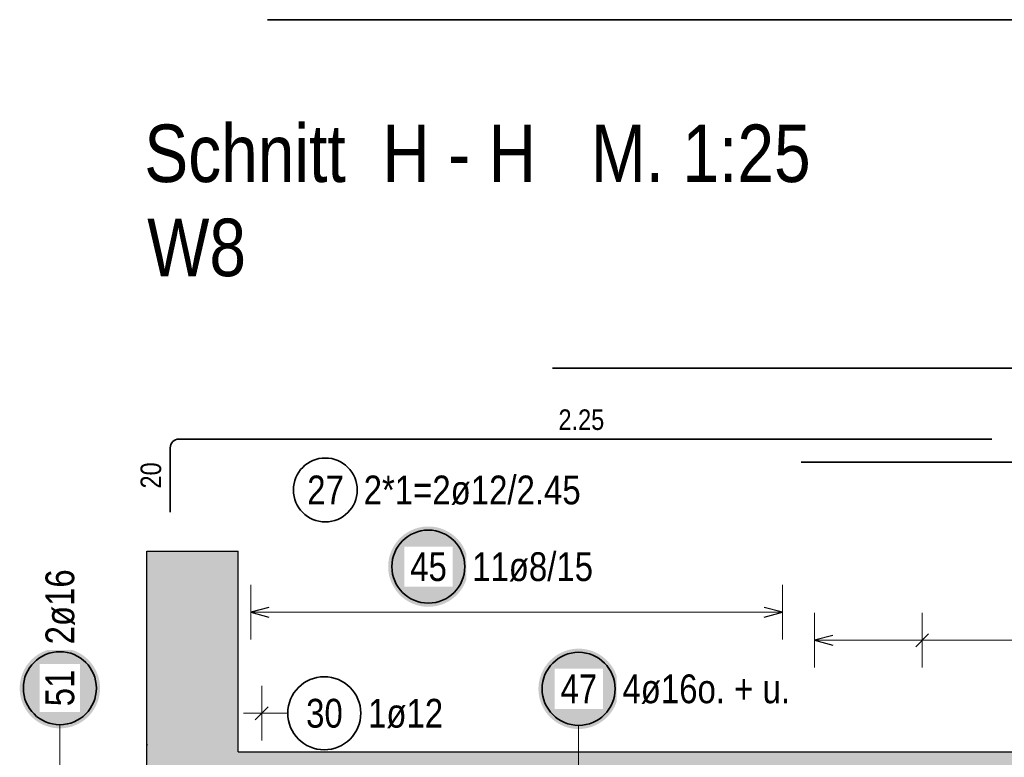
# Model space of a CAD drawing. Header units: millimetres. Extents: x -4.8 to 43.1, y -12 to 21.7.
# Tile 5 of 42: x 1.8 to 4.4, y 8.3 to 10.3. Entities that reach past the tile are written whole.
import ezdxf

# ---------------------------------------------------------------- set-up
doc = ezdxf.new("R2010")
doc.units = ezdxf.units.MM
doc.styles.add('Arial Narrow', font='ARIALN.TTF')

msp = doc.modelspace()

# ---------------------------------------------------------------- hatches: boundary and pattern name
at = {"lineweight": 25, "true_color": 0xffffff}
for points in [[(2.980931, 8.801621), (2.980864, 8.805459), (2.980663, 8.809294), (2.980329, 8.813119), (2.979861, 8.81693), (2.97926, 8.820722), (2.978528, 8.824491), (2.977664, 8.828232), (2.97667, 8.831941), (2.975548, 8.835612), (2.974298, 8.839243), (2.972922, 8.842827), (2.971421, 8.846362), (2.969799, 8.849841), (2.968056, 8.853262), (2.966194, 8.856621), (2.964217, 8.859912), (2.962126, 8.863132), (2.959923, 8.866277), (2.957613, 8.869343), (2.955196, 8.872327), (2.952677, 8.875225), (2.950059, 8.878033), (2.947344, 8.880748), (2.944536, 8.883366), (2.941638, 8.885885), (2.938654, 8.888302), (2.935588, 8.890612), (2.932443, 8.892815), (2.929223, 8.894906), (2.925931, 8.896883), (2.922573, 8.898745), (2.919152, 8.900488), (2.915672, 8.902111), (2.912138, 8.903611), (2.908554, 8.904987), (2.904923, 8.906237), (2.901252, 8.907359), (2.897543, 8.908353), (2.893802, 8.909217), (2.890033, 8.909949), (2.88624, 8.91055), (2.88243, 8.911018), (2.878605, 8.911353), (2.87477, 8.911553), (2.870931, 8.911621), (2.867092, 8.911553), (2.863258, 8.911353), (2.859433, 8.911018), (2.855622, 8.91055), (2.85183, 8.909949), (2.848061, 8.909217), (2.84432, 8.908353), (2.840611, 8.907359), (2.83694, 8.906237), (2.833309, 8.904987), (2.829725, 8.903611), (2.82619, 8.902111), (2.822711, 8.900488), (2.81929, 8.898745), (2.815931, 8.896883), (2.81264, 8.894906), (2.80942, 8.892815), (2.806275, 8.890612), (2.803209, 8.888302), (2.800225, 8.885885), (2.797327, 8.883366), (2.794519, 8.880748), (2.791804, 8.878033), (2.789186, 8.875225), (2.786667, 8.872327), (2.78425, 8.869343), (2.78194, 8.866277), (2.779737, 8.863132), (2.777646, 8.859912), (2.775669, 8.856621), (2.773807, 8.853262), (2.772064, 8.849841), (2.770441, 8.846362), (2.768941, 8.842827), (2.767565, 8.839243), (2.766315, 8.835612), (2.765193, 8.831941), (2.764199, 8.828232), (2.763335, 8.824491), (2.762603, 8.820722), (2.762002, 8.81693), (2.761534, 8.813119), (2.761199, 8.809294), (2.760998, 8.805459), (2.760931, 8.801621), (2.760998, 8.797782), (2.761199, 8.793947), (2.761534, 8.790122), (2.762002, 8.786311), (2.762603, 8.782519), (2.763335, 8.77875), (2.764199, 8.775009), (2.765193, 8.7713), (2.766315, 8.767629), (2.767565, 8.763998), (2.768941, 8.760414), (2.770441, 8.756879), (2.772064, 8.7534), (2.773807, 8.749979), (2.775669, 8.746621), (2.777646, 8.743329), (2.779737, 8.740109), (2.78194, 8.736964), (2.78425, 8.733898), (2.786667, 8.730914), (2.789186, 8.728016), (2.791804, 8.725208), (2.794519, 8.722493), (2.797327, 8.719875), (2.800225, 8.717356), (2.803209, 8.714939), (2.806275, 8.712629), (2.80942, 8.710426), (2.81264, 8.708335), (2.815931, 8.706358), (2.81929, 8.704496), (2.822711, 8.702753), (2.82619, 8.701131), (2.829725, 8.69963), (2.833309, 8.698254), (2.83694, 8.697004), (2.840611, 8.695882), (2.84432, 8.694888), (2.848061, 8.694024), (2.85183, 8.693292), (2.855622, 8.692691), (2.859433, 8.692223), (2.863258, 8.691888), (2.867092, 8.691688), (2.870931, 8.691621), (2.87477, 8.691688), (2.878605, 8.691888), (2.88243, 8.692223), (2.88624, 8.692691), (2.890033, 8.693292), (2.893802, 8.694024), (2.897543, 8.694888), (2.901252, 8.695882), (2.904923, 8.697004), (2.908554, 8.698254), (2.912138, 8.69963), (2.915672, 8.701131), (2.919152, 8.702753), (2.922573, 8.704496), (2.925931, 8.706358), (2.929223, 8.708335), (2.932443, 8.710426), (2.935588, 8.712629), (2.938654, 8.714939), (2.941638, 8.717356), (2.944536, 8.719875), (2.947344, 8.722493), (2.950059, 8.725208), (2.952677, 8.728016), (2.955196, 8.730914), (2.957613, 8.733898), (2.959923, 8.736964), (2.962126, 8.740109), (2.964217, 8.743329), (2.966194, 8.746621), (2.968056, 8.749979), (2.969799, 8.7534), (2.971421, 8.756879), (2.972922, 8.760414), (2.974298, 8.763998), (2.975548, 8.767629), (2.97667, 8.7713), (2.977664, 8.775009), (2.978528, 8.77875), (2.97926, 8.782519), (2.979861, 8.786311), (2.980329, 8.790122), (2.980663, 8.793947)], [(1.971847, 8.468656), (1.97178, 8.472494), (1.971579, 8.476329), (1.971244, 8.480154), (1.970776, 8.483965), (1.970176, 8.487757), (1.969443, 8.491526), (1.968579, 8.495267), (1.967585, 8.498976), (1.966463, 8.502647), (1.965213, 8.506278), (1.963837, 8.509862), (1.962337, 8.513397), (1.960714, 8.516876), (1.958971, 8.520297), (1.95711, 8.523656), (1.955132, 8.526947), (1.953041, 8.530167), (1.950839, 8.533312), (1.948528, 8.536378), (1.946112, 8.539362), (1.943593, 8.54226), (1.940974, 8.545068), (1.938259, 8.547783), (1.935451, 8.550401), (1.932553, 8.55292), (1.929569, 8.555337), (1.926503, 8.557647), (1.923358, 8.55985), (1.920138, 8.561941), (1.916847, 8.563918), (1.913489, 8.56578), (1.910068, 8.567523), (1.906588, 8.569146), (1.903053, 8.570646), (1.899469, 8.572022), (1.895839, 8.573272), (1.892167, 8.574394), (1.888458, 8.575388), (1.884717, 8.576252), (1.880948, 8.576984), (1.877156, 8.577585), (1.873345, 8.578053), (1.86952, 8.578388), (1.865686, 8.578588), (1.861847, 8.578656), (1.858008, 8.578588), (1.854173, 8.578388), (1.850349, 8.578053), (1.846538, 8.577585), (1.842745, 8.576984), (1.838976, 8.576252), (1.835235, 8.575388), (1.831527, 8.574394), (1.827855, 8.573272), (1.824224, 8.572022), (1.82064, 8.570646), (1.817106, 8.569146), (1.813626, 8.567523), (1.810205, 8.56578), (1.806847, 8.563918), (1.803556, 8.561941), (1.800335, 8.55985), (1.79719, 8.557647), (1.794124, 8.555337), (1.79114, 8.55292), (1.788242, 8.550401), (1.785434, 8.547783), (1.782719, 8.545068), (1.780101, 8.54226), (1.777582, 8.539362), (1.775166, 8.536378), (1.772855, 8.533312), (1.770653, 8.530167), (1.768561, 8.526947), (1.766584, 8.523656), (1.764722, 8.520297), (1.762979, 8.516876), (1.761357, 8.513397), (1.759856, 8.509862), (1.758481, 8.506278), (1.75723, 8.502647), (1.756108, 8.498976), (1.755114, 8.495267), (1.75425, 8.491526), (1.753518, 8.487757), (1.752917, 8.483965), (1.752449, 8.480154), (1.752115, 8.476329), (1.751914, 8.472494), (1.751847, 8.468656), (1.751914, 8.464817), (1.752115, 8.460982), (1.752449, 8.457157), (1.752917, 8.453346), (1.753518, 8.449554), (1.75425, 8.445785), (1.755114, 8.442044), (1.756108, 8.438335), (1.75723, 8.434664), (1.758481, 8.431033), (1.759856, 8.427449), (1.761357, 8.423914), (1.762979, 8.420435), (1.764722, 8.417014), (1.766584, 8.413656), (1.768561, 8.410364), (1.770653, 8.407144), (1.772855, 8.403999), (1.775166, 8.400933), (1.777582, 8.397949), (1.780101, 8.395051), (1.782719, 8.392243), (1.785434, 8.389528), (1.788242, 8.38691), (1.79114, 8.384391), (1.794124, 8.381974), (1.79719, 8.379664), (1.800335, 8.377461), (1.803556, 8.37537), (1.806847, 8.373393), (1.810205, 8.371531), (1.813626, 8.369788), (1.817106, 8.368166), (1.82064, 8.366665), (1.824224, 8.365289), (1.827855, 8.364039), (1.831527, 8.362917), (1.835235, 8.361923), (1.838976, 8.361059), (1.842745, 8.360327), (1.846538, 8.359726), (1.850349, 8.359258), (1.854173, 8.358923), (1.858008, 8.358723), (1.861847, 8.358656), (1.865686, 8.358723), (1.86952, 8.358923), (1.873345, 8.359258), (1.877156, 8.359726), (1.880948, 8.360327), (1.884717, 8.361059), (1.888458, 8.361923), (1.892167, 8.362917), (1.895839, 8.364039), (1.899469, 8.365289), (1.903053, 8.366665), (1.906588, 8.368166), (1.910068, 8.369788), (1.913489, 8.371531), (1.916847, 8.373393), (1.920138, 8.37537), (1.923358, 8.377461), (1.926503, 8.379664), (1.929569, 8.381974), (1.932553, 8.384391), (1.935451, 8.38691), (1.938259, 8.389528), (1.940974, 8.392243), (1.943593, 8.395051), (1.946112, 8.397949), (1.948528, 8.400933), (1.950839, 8.403999), (1.953041, 8.407144), (1.955132, 8.410364), (1.95711, 8.413656), (1.958971, 8.417014), (1.960714, 8.420435), (1.962337, 8.423914), (1.963837, 8.427449), (1.965213, 8.431033), (1.966463, 8.434664), (1.967585, 8.438335), (1.968579, 8.442044), (1.969443, 8.445785), (1.970176, 8.449554), (1.970776, 8.453346), (1.971244, 8.457157), (1.971579, 8.460982)], [(3.392477, 8.466866), (3.392409, 8.470705), (3.392209, 8.474539), (3.391874, 8.478364), (3.391406, 8.482175), (3.390805, 8.485967), (3.390073, 8.489736), (3.389209, 8.493477), (3.388215, 8.497186), (3.387093, 8.500858), (3.385843, 8.504488), (3.384467, 8.508073), (3.382967, 8.511607), (3.381344, 8.515087), (3.379601, 8.518508), (3.377739, 8.521866), (3.375762, 8.525157), (3.373671, 8.528377), (3.371468, 8.531522), (3.369158, 8.534589), (3.366741, 8.537572), (3.364222, 8.54047), (3.361604, 8.543278), (3.358889, 8.545993), (3.356081, 8.548612), (3.353183, 8.551131), (3.350199, 8.553547), (3.347133, 8.555858), (3.343988, 8.55806), (3.340768, 8.560151), (3.337477, 8.562129), (3.334118, 8.56399), (3.330697, 8.565733), (3.327218, 8.567356), (3.323683, 8.568856), (3.320099, 8.570232), (3.316468, 8.571482), (3.312797, 8.572605), (3.309088, 8.573598), (3.305347, 8.574462), (3.301578, 8.575195), (3.297786, 8.575795), (3.293975, 8.576263), (3.29015, 8.576598), (3.286315, 8.576799), (3.282477, 8.576866), (3.278638, 8.576799), (3.274803, 8.576598), (3.270978, 8.576263), (3.267167, 8.575795), (3.263375, 8.575195), (3.259606, 8.574462), (3.255865, 8.573598), (3.252156, 8.572605), (3.248485, 8.571482), (3.244854, 8.570232), (3.24127, 8.568856), (3.237735, 8.567356), (3.234256, 8.565733), (3.230835, 8.56399), (3.227477, 8.562129), (3.224185, 8.560151), (3.220965, 8.55806), (3.21782, 8.555858), (3.214754, 8.553547), (3.21177, 8.551131), (3.208872, 8.548612), (3.206064, 8.545993), (3.203349, 8.543278), (3.200731, 8.54047), (3.198212, 8.537572), (3.195795, 8.534589), (3.193485, 8.531522), (3.191282, 8.528377), (3.189191, 8.525157), (3.187214, 8.521866), (3.185352, 8.518508), (3.183609, 8.515087), (3.181987, 8.511607), (3.180486, 8.508073), (3.17911, 8.504488), (3.17786, 8.500858), (3.176738, 8.497186), (3.175744, 8.493477), (3.17488, 8.489736), (3.174148, 8.485967), (3.173547, 8.482175), (3.173079, 8.478364), (3.172744, 8.474539), (3.172544, 8.470705), (3.172477, 8.466866), (3.172544, 8.463027), (3.172744, 8.459193), (3.173079, 8.455368), (3.173547, 8.451557), (3.174148, 8.447765), (3.17488, 8.443996), (3.175744, 8.440254), (3.176738, 8.436546), (3.17786, 8.432874), (3.17911, 8.429244), (3.180486, 8.425659), (3.181987, 8.422125), (3.183609, 8.418645), (3.185352, 8.415224), (3.187214, 8.411866), (3.189191, 8.408575), (3.191282, 8.405355), (3.193485, 8.402209), (3.195795, 8.399143), (3.198212, 8.396159), (3.200731, 8.393261), (3.203349, 8.390453), (3.206064, 8.387738), (3.208872, 8.38512), (3.21177, 8.382601), (3.214754, 8.380185), (3.21782, 8.377874), (3.220965, 8.375672), (3.224185, 8.373581), (3.227477, 8.371603), (3.230835, 8.369742), (3.234256, 8.367999), (3.237735, 8.366376), (3.24127, 8.364876), (3.244854, 8.3635), (3.248485, 8.36225), (3.252156, 8.361127), (3.255865, 8.360133), (3.259606, 8.35927), (3.263375, 8.358537), (3.267167, 8.357936), (3.270978, 8.357468), (3.274803, 8.357134), (3.278638, 8.356933), (3.282477, 8.356866), (3.286315, 8.356933), (3.29015, 8.357134), (3.293975, 8.357468), (3.297786, 8.357936), (3.301578, 8.358537), (3.305347, 8.35927), (3.309088, 8.360133), (3.312797, 8.361127), (3.316468, 8.36225), (3.320099, 8.3635), (3.323683, 8.364876), (3.327218, 8.366376), (3.330697, 8.367999), (3.334118, 8.369742), (3.337477, 8.371603), (3.340768, 8.373581), (3.343988, 8.375672), (3.347133, 8.377874), (3.350199, 8.380185), (3.353183, 8.382601), (3.356081, 8.38512), (3.358889, 8.387738), (3.361604, 8.390453), (3.364222, 8.393261), (3.366741, 8.396159), (3.369158, 8.399143), (3.371468, 8.402209), (3.373671, 8.405355), (3.375762, 8.408575), (3.377739, 8.411866), (3.379601, 8.415224), (3.381344, 8.418645), (3.382967, 8.422125), (3.384467, 8.425659), (3.385843, 8.429244), (3.387093, 8.432874), (3.388215, 8.436546), (3.389209, 8.440254), (3.390073, 8.443996), (3.390805, 8.447765), (3.391406, 8.451557), (3.391874, 8.455368), (3.392209, 8.459193)]]:
    msp.add_hatch(color=7, dxfattribs=at).paths.add_polyline_path(points)
at = {"lineweight": 13, "true_color": 0xd7ffd7}
for points in [[(2.100384, 8.293922), (2.350384, 8.293922), (2.350384, 8.843922), (2.100384, 8.843922)], [(7.452666, 8.043922), (7.452666, 8.293922), (2.100384, 8.293922), (2.100384, 8.043922)]]:
    msp.add_hatch(color=254, dxfattribs=at).paths.add_polyline_path(points)

# ---------------------------------------------------------------- linework, layer by layer
at = {"color": 2, "linetype": 'Continuous', "lineweight": 35}
for p, q in [((2.430917, 10.300071), (6.830917, 10.300071)), ((3.210917, 9.345211), (6.810917, 9.345211)), ((2.188153, 9.151097), (4.414153, 9.151097)), ((2.164153, 8.951097), (2.164153, 9.127097)), ((3.892335, 9.088094), (6.310186, 9.088035))]:
    msp.add_line(p, q, dxfattribs=at)
at = {"color": 3, "linetype": 'Continuous', "lineweight": 25}
for p, q in [((2.100384, 8.843922), (2.350384, 8.843922)), ((2.100384, 8.293922), (2.100384, 8.843922)), ((2.350384, 8.293922), (2.350384, 8.843922)), ((2.434384, 8.690018), (2.384384, 8.676621)), ((3.840834, 8.676621), (3.790834, 8.690018)), ((2.384384, 8.676621), (2.434384, 8.663223)), ((3.790834, 8.663223), (3.840834, 8.676621)), ((3.978835, 8.613397), (3.928835, 8.6)), ((4.240913, 8.617678), (4.205557, 8.582322)), ((3.928835, 8.6), (3.978835, 8.586603)), ((2.396839, 8.382322), (2.432194, 8.417678)), ((2.100384, 8.043922), (2.100384, 8.293922)), ((2.350384, 8.293922), (7.452666, 8.293922))]:
    msp.add_line(p, q, dxfattribs=at)
at = {"color": 5, "linetype": 'Continuous', "lineweight": 18}
for p, q in [((2.384384, 8.751621), (2.384384, 8.601621)), ((3.840834, 8.601621), (3.840834, 8.751621)), ((2.384384, 8.676621), (3.840834, 8.676621)), ((3.928835, 8.675), (3.928835, 8.525)), ((4.223235, 8.675), (4.223235, 8.525)), ((3.928835, 8.6), (6.284035, 8.6)), ((2.414517, 8.325), (2.414517, 8.475)), ((2.464517, 8.4), (2.364517, 8.4)), ((2.485888, 8.4), (2.464517, 8.4)), ((1.861847, 8.368656), (1.861847, 8.285922)), ((3.282477, 8.366866), (3.282477, 8.083922)), ((1.861847, 8.051922), (1.861847, 8.285922))]:
    msp.add_line(p, q, dxfattribs=at)
at = {"color": 2, "linetype": 'Continuous', "lineweight": 35}
for centre, radius in [((2.588788, 9.011759), 0.0875), ((2.870931, 8.801621), 0.1), ((1.861847, 8.468656), 0.1), ((3.282477, 8.466866), 0.1), ((2.585888, 8.4), 0.1)]:
    msp.add_circle(centre, radius, dxfattribs=at)
at = {"color": 9, "linetype": 'Continuous', "lineweight": 0}
msp.add_circle((2.100486, 8.312926), 0.00111, dxfattribs=at)
at = {"color": 2, "linetype": 'Continuous', "lineweight": 35}
msp.add_arc((2.188153, 9.127097), 0.024, 90, 180, dxfattribs=at)

# ---------------------------------------------------------------- texts
at = {"color": 1, "lineweight": 70, "style": 'Arial Narrow'}
for s, p in [('Schnitt  H - H   M. 1:25', (2.092992, 9.855266)), ('W8', (2.101115, 9.597396))]:
    msp.add_text(s, height=0.1575, dxfattribs=at).set_placement(p)
at = {"color": 3, "lineweight": 25, "insert": (3.227278, 9.232347), "char_height": 0.05625, "attachment_point": 1, "line_spacing_factor": 0.9, "style": 'Arial Narrow'}
msp.add_mtext('2.25', dxfattribs=at)
at = {"color": 3, "lineweight": 25, "insert": (2.082903, 9.015659), "char_height": 0.05625, "attachment_point": 1, "rotation": 90, "line_spacing_factor": 0.9, "style": 'Arial Narrow'}
msp.add_mtext('20', dxfattribs=at)
at = {"color": 2, "lineweight": 35, "char_height": 0.07875, "attachment_point": 1, "line_spacing_factor": 0.9, "style": 'Arial Narrow'}
for s, insert in [('27', (2.539176, 9.051134)), ('2*1=2ø12/2.45', (2.693788, 9.051134)), ('30', (2.536275, 8.439375)), ('1ø12', (2.705888, 8.439375))]:
    msp.add_mtext(s, dxfattribs=dict(at, insert=insert))
at = {"color": 2, "lineweight": 35, "insert": (2.990931, 8.840996), "char_height": 0.07875, "attachment_point": 1, "line_spacing_factor": 0.9, "style": 'Arial Narrow', "bg_fill": 3, "box_fill_scale": 1.2, "bg_fill_color": 256, "bg_fill_true_color": 13158600, "bg_fill_transparency": 0}
msp.add_mtext('11ø8/15', dxfattribs=at)
at = {"color": 2, "lineweight": 35, "insert": (1.822472, 8.588656), "char_height": 0.07875, "attachment_point": 1, "rotation": 90, "line_spacing_factor": 0.9, "style": 'Arial Narrow', "bg_fill": 3, "box_fill_scale": 1.2, "bg_fill_color": 256, "bg_fill_true_color": 13158600, "bg_fill_transparency": 0}
msp.add_mtext('2ø16', dxfattribs=at)

# ---------------------------------------------------------------- next in the draw order: texts
at = {"color": 2, "lineweight": 35, "char_height": 0.07875, "attachment_point": 1, "line_spacing_factor": 0.9, "style": 'Arial Narrow', "bg_fill": 3, "box_fill_scale": 1.2, "bg_fill_color": 256, "bg_fill_true_color": 13158600, "bg_fill_transparency": 0}
for s, insert in [('45', (2.821319, 8.840996)), ('47', (3.232864, 8.506241)), ('4ø16o. + u.', (3.402477, 8.506241))]:
    msp.add_mtext(s, dxfattribs=dict(at, insert=insert))
at = {"color": 2, "lineweight": 35, "insert": (1.822472, 8.419043), "char_height": 0.07875, "attachment_point": 1, "rotation": 90, "line_spacing_factor": 0.9, "style": 'Arial Narrow', "bg_fill": 3, "box_fill_scale": 1.2, "bg_fill_color": 256, "bg_fill_true_color": 13158600, "bg_fill_transparency": 0}
msp.add_mtext('51', dxfattribs=at)

doc.saveas('drawing.dxf')
